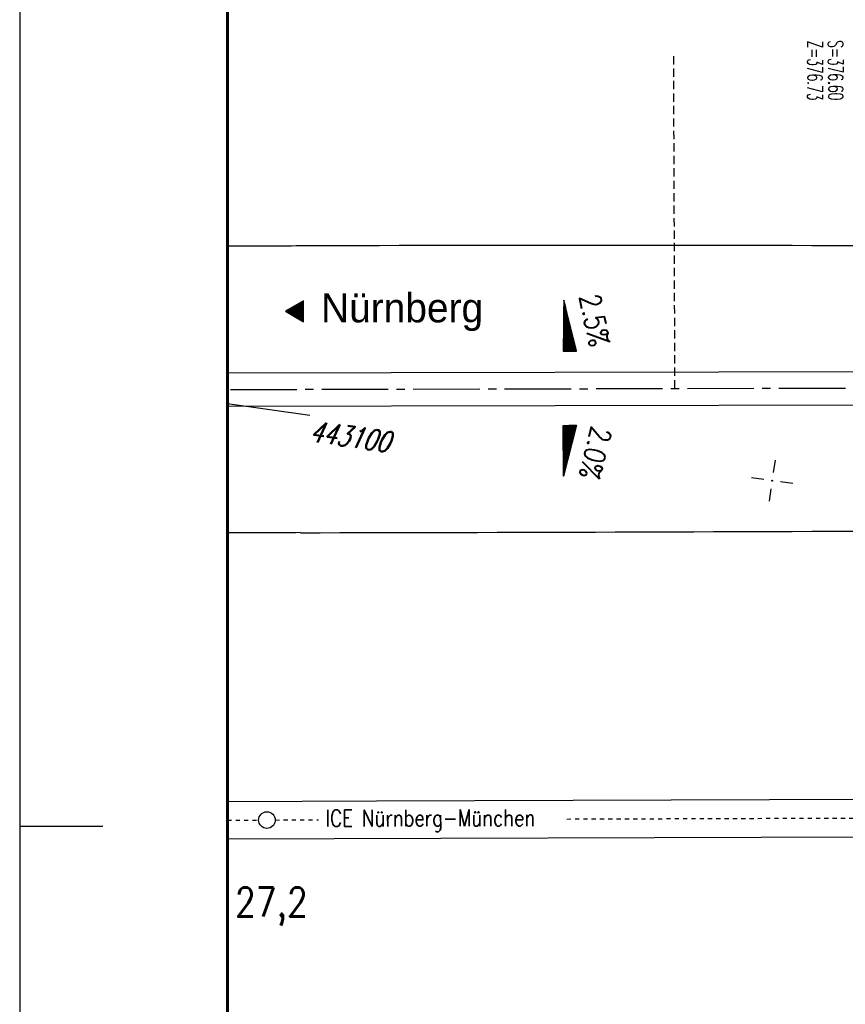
# Model space of a CAD drawing. Extents: x 0 to 1135, y 0 to 420.
# Tile 2 of 56: x 0 to 99, y 127 to 246. Entities that reach past the tile are written whole.
import ezdxf

# ---------------------------------------------------------------- set-up
doc = ezdxf.new("R2010")
doc.units = 0
doc.header["$LTSCALE"] = 2
doc.header["$MEASUREMENT"] = 0
for name, pattern in [('ACAD_ISO05W100', [0.5, 0.25, -0.25]), ('ACHSE', [5.5, 4, -0.5, 0.5, -0.5]), ('AUSGEZOGEN', [0]), ('GESTRICHELT', [0.75, 0.5, -0.25])]:
    doc.linetypes.add(name, pattern=pattern)
doc.layers.get('0').update_dxf_attribs({"linetype": 'AUSGEZOGEN'})
for name, color, linetype in [('ACHSETOP', 250, 'ACHSE'), ('Bahnachse', 7, 'CONTINUOUS'), ('FBR', 8, 'CONTINUOUS'), ('GEF', 1, 'AUSGEZOGEN'), ('Gleisachsen', 7, 'CONTINUOUS'), ('HEKTOM', 250, 'GESTRICHELT'), ('NETZ', 250, 'CONTINUOUS'), ('RAHMEN', 250, 'AUSGEZOGEN'), ('RICHTG', 250, 'CONTINUOUS'), ('SCHACHTNR', 6, 'CONTINUOUS'), ('SCHRIFT', 7, 'CONTINUOUS')]:
    doc.layers.add(name, color=color, linetype=linetype)
doc.styles.add('ROMANS', font='romans.shx', dxfattribs={"width": 0.8})
doc.styles.add('UNIR-O', font='unir_o.shx')

# ---------------------------------------------------------------- blocks, each defined once
blk = doc.blocks.new('IKR')
at = {"color": 0}
for p, q in [((0, 1), (0, 2.5)), ((-2.5, 0), (-1, 0)), ((1, 0), (2.5, 0)), ((0, -2.5), (0, -1))]:
    blk.add_line(p, q, dxfattribs=at)
blk.add_circle((0, 0), 0.05, dxfattribs=at)
blk.add_point((0, 0), dxfattribs=at)
blk = doc.blocks.new('RPFEIL')
at = {"color": 0}
for p, q in [((0, 0), (-1.25, -2.17)), ((-0.65, -2.17), (-0.65, -1.13)), ((-0.55, -2.17), (-0.55, -0.95)), ((-0.45, -2.17), (-0.45, -0.78)), ((-0.35, -2.17), (-0.35, -0.61)), ((-0.25, -2.17), (-0.25, -0.43)), ((-0.15, -2.17), (-0.15, -0.26)), ((-0.05, -2.17), (-0.05, -0.09)), ((1.25, -2.17), (0, 0)), ((0.05, -2.17), (0.05, -0.09)), ((0.15, -2.17), (0.15, -0.26)), ((0.25, -2.17), (0.25, -0.43)), ((0.35, -2.17), (0.35, -0.61)), ((0.45, -2.17), (0.45, -0.78)), ((0.55, -2.17), (0.55, -0.95)), ((0.65, -2.17), (0.65, -1.13)), ((-1.25, -2.17), (1.25, -2.17)), ((-1.15, -2.17), (-1.15, -1.99)), ((-1.05, -2.17), (-1.05, -1.82)), ((-0.95, -2.17), (-0.95, -1.65)), ((-0.85, -2.17), (-0.85, -1.47)), ((-0.75, -2.17), (-0.75, -1.3)), ((0.75, -2.17), (0.75, -1.3)), ((0.85, -2.17), (0.85, -1.47)), ((0.95, -2.17), (0.95, -1.65)), ((1.05, -2.17), (1.05, -1.82)), ((1.15, -2.17), (1.15, -1.99))]:
    blk.add_line(p, q, dxfattribs=at)
blk = doc.blocks.new('*X20')
at = {"color": 0}
for p, q in [((725.83, 193.84), (727.44, 195.45)), ((725.83, 193.85), (727.43, 195.45)), ((725.83, 193.86), (727.42, 195.45)), ((725.83, 193.87), (727.41, 195.45)), ((725.83, 193.88), (727.4, 195.45)), ((725.83, 193.89), (727.39, 195.45)), ((725.83, 193.9), (727.38, 195.45)), ((725.83, 193.91), (727.37, 195.45)), ((725.83, 193.91), (727.37, 195.45)), ((725.83, 193.92), (727.36, 195.45)), ((725.83, 193.93), (727.35, 195.45)), ((725.83, 193.94), (727.34, 195.45)), ((725.83, 193.95), (727.33, 195.45)), ((725.83, 193.96), (727.32, 195.45)), ((725.83, 193.97), (727.31, 195.45)), ((725.83, 193.98), (727.3, 195.45)), ((725.83, 193.99), (727.29, 195.45)), ((725.83, 193.99), (727.29, 195.45)), ((725.83, 194), (727.28, 195.45)), ((725.83, 194.01), (727.27, 195.45)), ((725.83, 194.02), (727.26, 195.45)), ((725.83, 194.03), (727.25, 195.45)), ((725.83, 194.04), (727.24, 195.45)), ((725.83, 194.05), (727.23, 195.45)), ((725.83, 194.06), (727.22, 195.45)), ((725.83, 194.06), (727.21, 195.45)), ((725.83, 194.07), (727.21, 195.45)), ((725.83, 194.08), (727.2, 195.45)), ((725.83, 194.09), (727.19, 195.45)), ((725.83, 194.1), (727.18, 195.45)), ((725.83, 194.11), (727.17, 195.45)), ((725.83, 194.12), (727.16, 195.45)), ((725.83, 194.13), (727.15, 195.45)), ((725.83, 194.14), (727.14, 195.45)), ((725.83, 194.14), (727.14, 195.45)), ((725.83, 194.15), (727.13, 195.45)), ((725.83, 194.16), (727.12, 195.45)), ((725.83, 194.17), (727.11, 195.45)), ((725.83, 194.18), (727.1, 195.45)), ((725.83, 194.19), (727.09, 195.45)), ((725.83, 194.2), (727.08, 195.45)), ((725.83, 194.21), (727.07, 195.45)), ((725.83, 194.21), (727.06, 195.45)), ((725.83, 194.22), (727.06, 195.45)), ((725.83, 194.23), (727.05, 195.45)), ((725.83, 194.24), (727.04, 195.45)), ((725.83, 194.25), (727.03, 195.45)), ((725.83, 194.26), (727.02, 195.45)), ((725.83, 194.27), (727.01, 195.45)), ((725.83, 194.28), (727, 195.45)), ((725.83, 194.29), (726.99, 195.45)), ((725.83, 194.29), (726.99, 195.45)), ((725.83, 194.3), (726.98, 195.45)), ((725.83, 194.31), (726.97, 195.45)), ((725.83, 194.32), (726.96, 195.45)), ((725.83, 194.33), (726.95, 195.45)), ((725.83, 194.34), (726.94, 195.45)), ((725.83, 194.35), (726.93, 195.45)), ((725.83, 194.36), (726.92, 195.45)), ((725.83, 194.37), (726.91, 195.45)), ((725.83, 194.37), (726.91, 195.45)), ((725.83, 194.38), (726.9, 195.45)), ((725.83, 194.39), (726.89, 195.45)), ((725.83, 194.4), (726.88, 195.45)), ((725.83, 194.41), (726.87, 195.45)), ((725.83, 194.42), (726.86, 195.45)), ((725.83, 194.43), (726.85, 195.45)), ((725.83, 194.44), (726.84, 195.45)), ((725.83, 194.44), (726.83, 195.45)), ((725.83, 194.45), (726.83, 195.45)), ((725.83, 194.46), (726.82, 195.45)), ((725.83, 194.47), (726.81, 195.45)), ((725.83, 194.48), (726.8, 195.45)), ((725.83, 194.49), (726.79, 195.45)), ((725.83, 194.5), (726.78, 195.45)), ((725.83, 194.51), (726.77, 195.45)), ((725.83, 194.52), (726.76, 195.45)), ((725.83, 194.52), (726.76, 195.45)), ((725.83, 194.53), (726.75, 195.45)), ((725.83, 194.54), (726.74, 195.45)), ((725.83, 194.55), (726.73, 195.45)), ((725.83, 194.56), (726.72, 195.45)), ((725.83, 194.57), (726.71, 195.45)), ((725.83, 194.58), (726.7, 195.45)), ((725.83, 194.59), (726.69, 195.45)), ((725.83, 194.59), (726.68, 195.45)), ((725.83, 194.6), (726.68, 195.45)), ((725.83, 194.61), (726.67, 195.45)), ((725.83, 194.62), (726.66, 195.45)), ((725.83, 194.63), (726.65, 195.45)), ((725.83, 194.64), (726.64, 195.45)), ((725.83, 194.65), (726.63, 195.45)), ((725.83, 194.66), (726.62, 195.45)), ((725.83, 194.67), (726.61, 195.45)), ((725.83, 194.67), (726.61, 195.45)), ((725.83, 194.68), (726.6, 195.45)), ((725.83, 194.69), (726.59, 195.45)), ((725.83, 194.7), (726.58, 195.45)), ((725.83, 194.71), (726.57, 195.45)), ((725.83, 194.72), (726.56, 195.45)), ((725.83, 194.73), (726.55, 195.45)), ((725.83, 194.74), (726.54, 195.45)), ((725.83, 194.75), (726.53, 195.45)), ((725.83, 194.75), (726.53, 195.45)), ((725.83, 194.76), (726.52, 195.45)), ((725.83, 194.77), (726.51, 195.45)), ((725.83, 194.78), (726.5, 195.45)), ((725.83, 194.79), (726.49, 195.45)), ((725.83, 194.8), (726.48, 195.45)), ((725.83, 194.81), (726.47, 195.45)), ((725.83, 194.82), (726.46, 195.45)), ((725.83, 194.82), (726.45, 195.45)), ((725.83, 194.83), (726.45, 195.45)), ((725.83, 194.84), (726.44, 195.45)), ((725.83, 194.85), (726.43, 195.45)), ((725.83, 194.86), (726.42, 195.45)), ((725.83, 194.87), (726.41, 195.45)), ((725.83, 194.88), (726.4, 195.45)), ((725.83, 194.89), (726.39, 195.45)), ((725.83, 194.9), (726.38, 195.45)), ((725.83, 194.9), (726.38, 195.45)), ((725.83, 194.91), (726.37, 195.45)), ((725.83, 194.92), (726.36, 195.45)), ((725.83, 194.93), (726.35, 195.45)), ((725.83, 194.94), (726.34, 195.45)), ((725.83, 194.95), (726.33, 195.45)), ((725.83, 194.96), (726.32, 195.45)), ((725.83, 194.97), (726.31, 195.45)), ((725.83, 194.98), (726.3, 195.45)), ((725.83, 194.98), (726.3, 195.45)), ((725.83, 194.99), (726.29, 195.45)), ((725.83, 195), (726.28, 195.45)), ((725.83, 195.01), (726.27, 195.45)), ((725.83, 195.02), (726.26, 195.45)), ((725.83, 195.03), (726.25, 195.45)), ((725.83, 195.04), (726.24, 195.45)), ((725.83, 195.05), (726.23, 195.45)), ((725.83, 195.05), (726.22, 195.45)), ((725.83, 195.06), (726.22, 195.45)), ((725.83, 195.07), (726.21, 195.45)), ((725.83, 195.08), (726.2, 195.45)), ((725.83, 195.09), (726.19, 195.45)), ((725.83, 195.1), (726.18, 195.45)), ((725.83, 195.11), (726.17, 195.45)), ((725.83, 195.12), (726.16, 195.45)), ((725.83, 195.13), (726.15, 195.45)), ((725.83, 195.13), (726.15, 195.45)), ((725.83, 195.14), (726.14, 195.45)), ((725.83, 195.15), (726.13, 195.45)), ((725.83, 195.16), (726.12, 195.45)), ((725.83, 195.17), (726.11, 195.45)), ((725.83, 195.18), (726.1, 195.45)), ((725.83, 195.19), (726.09, 195.45)), ((725.83, 195.2), (726.08, 195.45)), ((725.83, 195.2), (726.07, 195.45)), ((725.83, 195.21), (726.07, 195.45)), ((725.83, 195.22), (726.06, 195.45)), ((725.83, 195.23), (726.05, 195.45)), ((725.83, 195.24), (726.04, 195.45)), ((725.83, 195.25), (726.03, 195.45)), ((725.83, 195.26), (726.02, 195.45)), ((725.83, 195.27), (726.01, 195.45)), ((725.83, 195.28), (726, 195.45)), ((725.83, 195.28), (726, 195.45)), ((725.83, 195.29), (725.99, 195.45)), ((725.83, 195.3), (725.98, 195.45)), ((725.83, 195.31), (725.97, 195.45)), ((725.83, 195.32), (725.96, 195.45)), ((725.83, 195.33), (725.95, 195.45)), ((725.83, 195.34), (725.94, 195.45)), ((725.83, 195.35), (725.93, 195.45)), ((725.83, 195.36), (725.92, 195.45)), ((725.83, 195.36), (725.92, 195.45)), ((725.83, 195.37), (725.91, 195.45)), ((725.83, 195.38), (725.9, 195.45)), ((725.83, 195.39), (725.89, 195.45)), ((725.83, 195.4), (725.88, 195.45)), ((725.83, 195.41), (725.87, 195.45)), ((725.83, 195.42), (725.86, 195.45)), ((725.83, 195.43), (725.85, 195.45)), ((725.83, 195.43), (725.84, 195.45)), ((725.83, 195.44), (725.84, 195.45)), ((725.83, 193.83), (727.43, 195.43)), ((725.83, 193.82), (727.43, 195.42)), ((725.83, 193.81), (727.43, 195.41)), ((725.83, 193.8), (727.42, 195.4)), ((725.83, 193.79), (727.42, 195.38)), ((725.83, 193.78), (727.42, 195.37)), ((725.83, 193.77), (727.41, 195.36)), ((725.83, 193.76), (727.41, 195.35)), ((725.83, 193.76), (727.41, 195.34)), ((725.83, 193.75), (727.4, 195.32)), ((725.83, 193.74), (727.4, 195.31)), ((725.83, 193.73), (727.4, 195.3)), ((725.83, 193.72), (727.4, 195.29)), ((725.83, 193.71), (727.39, 195.28)), ((725.83, 193.7), (727.39, 195.26)), ((725.83, 193.69), (727.39, 195.25)), ((725.83, 193.68), (727.38, 195.24)), ((725.83, 193.68), (727.38, 195.23)), ((725.83, 193.67), (727.38, 195.22)), ((725.83, 193.66), (727.37, 195.2)), ((725.83, 193.65), (727.37, 195.19)), ((725.83, 193.64), (727.37, 195.18)), ((725.83, 193.63), (727.36, 195.17)), ((725.83, 193.62), (727.36, 195.16)), ((725.83, 193.61), (727.36, 195.14)), ((725.83, 193.61), (727.35, 195.13)), ((725.83, 193.6), (727.35, 195.12)), ((725.83, 193.59), (727.35, 195.11)), ((725.83, 193.58), (727.34, 195.1)), ((725.83, 193.57), (727.34, 195.08)), ((725.83, 193.56), (727.34, 195.07)), ((725.83, 193.55), (727.34, 195.06)), ((725.83, 193.54), (727.33, 195.05)), ((725.83, 193.53), (727.33, 195.04)), ((725.83, 193.53), (727.33, 195.02)), ((725.83, 193.52), (727.32, 195.01)), ((725.83, 193.51), (727.32, 195)), ((725.83, 193.5), (727.32, 194.99)), ((725.83, 193.49), (727.31, 194.98)), ((725.83, 193.48), (727.31, 194.96)), ((725.83, 193.47), (727.31, 194.95)), ((725.83, 193.46), (727.3, 194.94)), ((725.83, 193.45), (727.3, 194.93)), ((725.83, 193.45), (727.3, 194.92)), ((725.83, 193.44), (727.29, 194.91)), ((725.83, 193.43), (727.29, 194.89)), ((725.83, 193.42), (727.29, 194.88)), ((725.83, 193.41), (727.29, 194.87)), ((725.83, 193.4), (727.28, 194.86)), ((725.83, 193.39), (727.28, 194.85)), ((725.83, 193.38), (727.28, 194.83)), ((725.83, 193.38), (727.27, 194.82)), ((725.83, 193.37), (727.27, 194.81)), ((725.83, 193.36), (727.27, 194.8)), ((725.83, 193.35), (727.26, 194.79)), ((725.83, 193.34), (727.26, 194.77)), ((725.83, 193.33), (727.26, 194.76)), ((725.83, 193.32), (727.25, 194.75)), ((725.83, 193.31), (727.25, 194.74)), ((725.83, 193.3), (727.25, 194.73)), ((725.83, 193.3), (727.24, 194.71)), ((725.83, 193.29), (727.24, 194.7)), ((725.83, 193.28), (727.24, 194.69)), ((725.83, 193.27), (727.23, 194.68)), ((725.83, 193.26), (727.23, 194.67)), ((725.83, 193.25), (727.23, 194.65)), ((725.83, 193.24), (727.23, 194.64)), ((725.83, 193.23), (727.22, 194.63)), ((725.83, 193.22), (727.22, 194.62)), ((725.83, 193.22), (727.22, 194.61)), ((725.83, 193.21), (727.21, 194.59)), ((725.83, 193.2), (727.21, 194.58)), ((725.83, 193.19), (727.21, 194.57)), ((725.83, 193.18), (727.2, 194.56)), ((725.83, 193.17), (727.2, 194.55)), ((725.83, 193.16), (727.2, 194.53)), ((725.83, 193.15), (727.19, 194.52)), ((725.83, 193.15), (727.19, 194.51)), ((725.83, 193.14), (727.19, 194.5)), ((725.83, 193.13), (727.18, 194.49)), ((725.83, 193.12), (727.18, 194.47)), ((725.83, 193.11), (727.18, 194.46)), ((725.83, 193.1), (727.17, 194.45)), ((725.83, 193.09), (727.17, 194.44)), ((725.83, 193.08), (727.17, 194.43)), ((725.83, 193.07), (727.17, 194.41)), ((725.83, 193.07), (727.16, 194.4)), ((725.83, 193.06), (727.16, 194.39)), ((725.83, 193.05), (727.16, 194.38)), ((725.83, 193.04), (727.15, 194.37)), ((725.83, 193.03), (727.15, 194.35)), ((725.83, 193.02), (727.15, 194.34)), ((725.83, 193.01), (727.14, 194.33)), ((725.83, 193), (727.14, 194.32)), ((725.83, 193), (727.14, 194.31)), ((725.83, 192.99), (727.13, 194.29)), ((725.83, 192.98), (727.13, 194.28)), ((725.83, 192.97), (727.13, 194.27)), ((725.83, 192.96), (727.12, 194.26)), ((725.83, 192.95), (727.12, 194.25)), ((725.83, 192.94), (727.12, 194.23)), ((725.83, 192.93), (727.11, 194.22)), ((725.83, 192.92), (727.11, 194.21)), ((725.83, 192.92), (727.11, 194.2)), ((725.83, 192.91), (727.11, 194.19)), ((725.83, 192.9), (727.1, 194.17)), ((725.83, 192.89), (727.1, 194.16)), ((725.83, 192.88), (727.1, 194.15)), ((725.83, 192.87), (727.09, 194.14)), ((725.83, 192.86), (727.09, 194.13)), ((725.83, 192.85), (727.09, 194.11)), ((725.83, 192.84), (727.08, 194.1)), ((725.83, 192.84), (727.08, 194.09)), ((725.83, 192.83), (727.08, 194.08)), ((725.83, 192.82), (727.07, 194.07)), ((725.83, 192.81), (727.07, 194.05)), ((725.83, 192.8), (727.07, 194.04)), ((725.83, 192.79), (727.06, 194.03)), ((725.83, 192.78), (727.06, 194.02)), ((725.83, 192.77), (727.06, 194.01)), ((725.83, 192.77), (727.05, 193.99)), ((725.83, 192.76), (727.05, 193.98)), ((725.83, 192.75), (727.05, 193.97)), ((725.83, 192.74), (727.05, 193.96)), ((725.83, 192.73), (727.04, 193.95)), ((725.83, 192.72), (727.04, 193.93)), ((725.83, 192.71), (727.04, 193.92)), ((725.83, 192.7), (727.03, 193.91)), ((725.83, 192.69), (727.03, 193.9)), ((725.83, 192.69), (727.03, 193.89)), ((725.83, 192.68), (727.02, 193.87)), ((725.83, 192.67), (727.02, 193.86)), ((725.83, 192.66), (727.02, 193.85)), ((725.83, 192.65), (727.01, 193.84)), ((725.83, 192.64), (727.01, 193.83)), ((725.83, 192.63), (727.01, 193.81)), ((725.83, 192.62), (727, 193.8)), ((725.83, 192.62), (727, 193.79)), ((725.83, 192.61), (727, 193.78)), ((725.83, 192.6), (726.99, 193.77)), ((725.83, 192.59), (726.99, 193.75)), ((725.83, 192.58), (726.99, 193.74)), ((725.83, 192.57), (726.99, 193.73)), ((725.83, 192.56), (726.98, 193.72)), ((725.83, 192.55), (726.98, 193.71)), ((725.83, 192.54), (726.98, 193.69)), ((725.83, 192.54), (726.97, 193.68)), ((725.83, 192.53), (726.97, 193.67)), ((725.83, 192.52), (726.97, 193.66)), ((725.83, 192.51), (726.96, 193.65)), ((725.83, 192.5), (726.96, 193.63)), ((725.83, 192.49), (726.96, 193.62)), ((725.83, 192.48), (726.95, 193.61)), ((725.83, 192.47), (726.95, 193.6)), ((725.83, 192.46), (726.95, 193.59)), ((725.83, 192.46), (726.94, 193.57)), ((725.83, 192.45), (726.94, 193.56)), ((725.83, 192.44), (726.94, 193.55)), ((725.83, 192.43), (726.94, 193.54)), ((725.83, 192.42), (726.93, 193.53)), ((725.83, 192.41), (726.93, 193.51)), ((725.83, 192.4), (726.93, 193.5)), ((725.83, 192.39), (726.92, 193.49)), ((725.83, 192.39), (726.92, 193.48)), ((725.83, 192.38), (726.92, 193.47)), ((725.83, 192.37), (726.91, 193.45)), ((725.83, 192.36), (726.91, 193.44)), ((725.83, 192.35), (726.91, 193.43)), ((725.83, 192.34), (726.9, 193.42)), ((725.83, 192.33), (726.9, 193.41)), ((725.83, 192.32), (726.9, 193.39)), ((725.83, 192.31), (726.89, 193.38)), ((725.83, 192.31), (726.89, 193.37)), ((725.83, 192.3), (726.89, 193.36)), ((725.83, 192.29), (726.88, 193.35)), ((725.83, 192.28), (726.88, 193.33)), ((725.83, 192.27), (726.88, 193.32)), ((725.83, 192.26), (726.88, 193.31)), ((725.83, 192.25), (726.87, 193.3)), ((725.83, 192.24), (726.87, 193.29)), ((725.83, 192.24), (726.87, 193.27)), ((725.83, 192.23), (726.86, 193.26)), ((725.83, 192.22), (726.86, 193.25)), ((725.83, 192.21), (726.86, 193.24)), ((725.83, 192.2), (726.85, 193.23)), ((725.83, 192.19), (726.85, 193.21)), ((725.83, 192.18), (726.85, 193.2)), ((725.83, 192.17), (726.84, 193.19)), ((725.83, 192.16), (726.84, 193.18)), ((725.83, 192.16), (726.84, 193.17)), ((725.83, 192.15), (726.83, 193.15)), ((725.83, 192.14), (726.83, 193.14)), ((725.83, 192.13), (726.83, 193.13)), ((725.83, 192.12), (726.82, 193.12)), ((725.83, 192.11), (726.82, 193.11)), ((725.83, 192.1), (726.82, 193.09)), ((725.83, 192.09), (726.82, 193.08)), ((725.83, 192.08), (726.81, 193.07)), ((725.83, 192.08), (726.81, 193.06)), ((725.83, 192.07), (726.81, 193.05)), ((725.83, 192.06), (726.8, 193.03)), ((725.83, 192.05), (726.8, 193.02)), ((725.83, 192.04), (726.8, 193.01)), ((725.83, 192.03), (726.79, 193)), ((725.83, 192.02), (726.79, 192.99)), ((725.83, 192.01), (726.79, 192.97)), ((725.83, 192.01), (726.78, 192.96)), ((725.83, 192), (726.78, 192.95)), ((725.83, 191.99), (726.78, 192.94)), ((725.83, 191.98), (726.77, 192.93)), ((725.83, 191.97), (726.77, 192.91)), ((725.83, 191.96), (726.77, 192.9)), ((725.83, 191.95), (726.76, 192.89)), ((725.83, 191.94), (726.76, 192.88)), ((725.83, 191.93), (726.76, 192.87)), ((725.83, 191.93), (726.76, 192.85)), ((725.83, 191.92), (726.75, 192.84)), ((725.83, 191.91), (726.75, 192.83)), ((725.83, 191.9), (726.75, 192.82)), ((725.83, 191.89), (726.74, 192.81)), ((725.83, 191.88), (726.74, 192.79)), ((725.83, 191.87), (726.74, 192.78)), ((725.83, 191.86), (726.73, 192.77)), ((725.83, 191.85), (726.73, 192.76)), ((725.83, 191.85), (726.73, 192.75)), ((725.83, 191.84), (726.72, 192.73)), ((725.83, 191.83), (726.72, 192.72)), ((725.83, 191.82), (726.72, 192.71)), ((725.83, 191.81), (726.71, 192.7)), ((725.83, 191.8), (726.71, 192.69)), ((725.83, 191.79), (726.71, 192.67)), ((725.83, 191.78), (726.7, 192.66)), ((725.83, 191.78), (726.7, 192.65)), ((725.83, 191.77), (726.7, 192.64)), ((725.83, 191.76), (726.7, 192.63)), ((725.83, 191.75), (726.69, 192.61)), ((725.83, 191.74), (726.69, 192.6)), ((725.83, 191.73), (726.69, 192.59)), ((725.83, 191.72), (726.68, 192.58)), ((725.83, 191.71), (726.68, 192.57)), ((725.83, 191.7), (726.68, 192.55)), ((725.83, 191.7), (726.67, 192.54)), ((725.83, 191.69), (726.67, 192.53)), ((725.83, 191.68), (726.67, 192.52)), ((725.83, 191.67), (726.66, 192.51)), ((725.83, 191.66), (726.66, 192.49)), ((725.83, 191.65), (726.66, 192.48)), ((725.83, 191.64), (726.65, 192.47)), ((725.83, 191.63), (726.65, 192.46)), ((725.83, 191.63), (726.65, 192.45)), ((725.83, 191.62), (726.64, 192.43)), ((725.83, 191.61), (726.64, 192.42)), ((725.83, 191.6), (726.64, 192.41)), ((725.83, 191.59), (726.64, 192.4)), ((725.83, 191.58), (726.63, 192.39)), ((725.83, 191.57), (726.63, 192.37)), ((725.83, 191.56), (726.63, 192.36)), ((725.83, 191.55), (726.62, 192.35)), ((725.83, 191.55), (726.62, 192.34)), ((725.83, 191.54), (726.62, 192.33)), ((725.83, 191.53), (726.61, 192.31)), ((725.83, 191.52), (726.61, 192.3)), ((725.83, 191.51), (726.61, 192.29)), ((725.83, 191.5), (726.6, 192.28)), ((725.83, 191.49), (726.6, 192.27)), ((725.83, 191.48), (726.6, 192.25)), ((725.83, 191.47), (726.59, 192.24)), ((725.83, 191.47), (726.59, 192.23)), ((725.83, 191.46), (726.59, 192.22)), ((725.83, 191.45), (726.59, 192.21)), ((725.83, 191.44), (726.58, 192.19)), ((725.83, 191.43), (726.58, 192.18)), ((725.83, 191.42), (726.58, 192.17)), ((725.83, 191.41), (726.57, 192.16)), ((725.83, 191.4), (726.57, 192.15)), ((725.83, 191.4), (726.57, 192.13)), ((725.83, 191.39), (726.56, 192.12)), ((725.83, 191.38), (726.56, 192.11)), ((725.83, 191.37), (726.56, 192.1)), ((725.83, 191.36), (726.55, 192.09)), ((725.83, 191.35), (726.55, 192.07)), ((725.83, 191.34), (726.55, 192.06)), ((725.83, 191.33), (726.54, 192.05)), ((725.83, 191.32), (726.54, 192.04)), ((725.83, 191.32), (726.54, 192.03)), ((725.83, 191.31), (726.53, 192.01)), ((725.83, 191.3), (726.53, 192)), ((725.83, 191.29), (726.53, 191.99)), ((725.83, 191.28), (726.53, 191.98)), ((725.83, 191.27), (726.52, 191.97)), ((725.83, 191.26), (726.52, 191.95)), ((725.83, 191.25), (726.52, 191.94)), ((725.83, 191.25), (726.51, 191.93)), ((725.83, 191.24), (726.51, 191.92)), ((725.83, 191.23), (726.51, 191.91)), ((725.83, 191.22), (726.5, 191.89)), ((725.83, 191.21), (726.5, 191.88)), ((725.83, 191.2), (726.5, 191.87)), ((725.83, 191.19), (726.49, 191.86)), ((725.83, 191.18), (726.49, 191.85)), ((725.83, 191.17), (726.49, 191.84)), ((725.83, 191.17), (726.48, 191.82)), ((725.83, 191.16), (726.48, 191.81)), ((725.83, 191.15), (726.48, 191.8)), ((725.83, 191.14), (726.47, 191.79)), ((725.83, 191.13), (726.47, 191.78)), ((725.83, 191.12), (726.47, 191.76)), ((725.83, 191.11), (726.47, 191.75)), ((725.83, 191.1), (726.46, 191.74)), ((725.83, 191.09), (726.46, 191.73)), ((725.83, 191.09), (726.46, 191.72)), ((725.83, 191.08), (726.45, 191.7)), ((725.83, 191.07), (726.45, 191.69)), ((725.83, 191.06), (726.45, 191.68)), ((725.83, 191.05), (726.44, 191.67)), ((725.83, 191.04), (726.44, 191.66)), ((725.83, 191.03), (726.44, 191.64)), ((725.83, 191.02), (726.43, 191.63)), ((725.83, 191.02), (726.43, 191.62)), ((725.83, 191.01), (726.43, 191.61)), ((725.83, 191), (726.42, 191.6)), ((725.83, 190.99), (726.42, 191.58)), ((725.83, 190.98), (726.42, 191.57)), ((725.83, 190.97), (726.41, 191.56)), ((725.83, 190.96), (726.41, 191.55)), ((725.83, 190.95), (726.41, 191.54)), ((725.83, 190.94), (726.41, 191.52)), ((725.83, 190.94), (726.4, 191.51)), ((725.83, 190.93), (726.4, 191.5)), ((725.83, 190.92), (726.4, 191.49)), ((725.83, 190.91), (726.39, 191.48)), ((725.83, 190.9), (726.39, 191.46)), ((725.83, 190.89), (726.39, 191.45)), ((725.83, 190.88), (726.38, 191.44)), ((725.83, 190.87), (726.38, 191.43)), ((725.83, 190.87), (726.38, 191.42)), ((725.83, 190.86), (726.37, 191.4)), ((725.83, 190.85), (726.37, 191.39)), ((725.83, 190.84), (726.37, 191.38)), ((725.83, 190.83), (726.36, 191.37)), ((725.83, 190.82), (726.36, 191.36)), ((725.83, 190.81), (726.36, 191.34)), ((725.83, 190.8), (726.35, 191.33)), ((725.83, 190.79), (726.35, 191.32)), ((725.83, 190.79), (726.35, 191.31)), ((725.83, 190.78), (726.35, 191.3)), ((725.83, 190.77), (726.34, 191.28)), ((725.83, 190.76), (726.34, 191.27)), ((725.83, 190.75), (726.34, 191.26)), ((725.83, 190.74), (726.33, 191.25)), ((725.83, 190.73), (726.33, 191.24)), ((725.83, 190.72), (726.33, 191.22)), ((725.83, 190.71), (726.32, 191.21)), ((725.83, 190.71), (726.32, 191.2)), ((725.83, 190.7), (726.32, 191.19)), ((725.83, 190.69), (726.31, 191.18)), ((725.83, 190.68), (726.31, 191.16)), ((725.83, 190.67), (726.31, 191.15)), ((725.83, 190.66), (726.3, 191.14)), ((725.83, 190.65), (726.3, 191.13)), ((725.83, 190.64), (726.3, 191.12)), ((725.83, 190.64), (726.29, 191.1)), ((725.83, 190.63), (726.29, 191.09)), ((725.83, 190.62), (726.29, 191.08)), ((725.83, 190.61), (726.29, 191.07)), ((725.83, 190.6), (726.28, 191.06)), ((725.83, 190.59), (726.28, 191.04)), ((725.83, 190.58), (726.28, 191.03)), ((725.83, 190.57), (726.27, 191.02)), ((725.83, 190.56), (726.27, 191.01)), ((725.83, 190.56), (726.27, 191)), ((725.83, 190.55), (726.26, 190.98)), ((725.83, 190.54), (726.26, 190.97)), ((725.83, 190.53), (726.26, 190.96)), ((725.83, 190.52), (726.25, 190.95)), ((725.83, 190.51), (726.25, 190.94)), ((725.83, 190.5), (726.25, 190.92)), ((725.83, 190.49), (726.24, 190.91)), ((725.83, 190.48), (726.24, 190.9)), ((725.83, 190.48), (726.24, 190.89)), ((725.83, 190.47), (726.24, 190.88)), ((725.83, 190.46), (726.23, 190.86)), ((725.83, 190.45), (726.23, 190.85)), ((725.83, 190.44), (726.23, 190.84)), ((725.83, 190.43), (726.22, 190.83)), ((725.83, 190.42), (726.22, 190.82)), ((725.83, 190.41), (726.22, 190.8)), ((725.83, 190.41), (726.21, 190.79)), ((725.83, 190.4), (726.21, 190.78)), ((725.83, 190.39), (726.21, 190.77)), ((725.83, 190.38), (726.2, 190.76)), ((725.83, 190.37), (726.2, 190.74)), ((725.83, 190.36), (726.2, 190.73)), ((725.83, 190.35), (726.19, 190.72)), ((725.83, 190.34), (726.19, 190.71)), ((725.83, 190.33), (726.19, 190.7)), ((725.83, 190.33), (726.18, 190.68)), ((725.83, 190.32), (726.18, 190.67)), ((725.83, 190.31), (726.18, 190.66)), ((725.83, 190.3), (726.18, 190.65)), ((725.83, 190.29), (726.17, 190.64)), ((725.83, 190.28), (726.17, 190.62)), ((725.83, 190.27), (726.17, 190.61)), ((725.83, 190.26), (726.16, 190.6)), ((725.83, 190.26), (726.16, 190.59)), ((725.83, 190.25), (726.16, 190.58)), ((725.83, 190.24), (726.15, 190.56)), ((725.83, 190.23), (726.15, 190.55)), ((725.83, 190.22), (726.15, 190.54)), ((725.83, 190.21), (726.14, 190.53)), ((725.83, 190.2), (726.14, 190.52)), ((725.83, 190.19), (726.14, 190.5)), ((725.83, 190.18), (726.13, 190.49)), ((725.83, 190.18), (726.13, 190.48)), ((725.83, 190.17), (726.13, 190.47)), ((725.83, 190.16), (726.12, 190.46)), ((725.83, 190.15), (726.12, 190.44)), ((725.83, 190.14), (726.12, 190.43)), ((725.83, 190.13), (726.12, 190.42)), ((725.83, 190.12), (726.11, 190.41)), ((725.83, 190.11), (726.11, 190.4)), ((725.83, 190.1), (726.11, 190.38)), ((725.83, 190.1), (726.1, 190.37)), ((725.83, 190.09), (726.1, 190.36)), ((725.83, 190.08), (726.1, 190.35)), ((725.83, 190.07), (726.09, 190.34)), ((725.83, 190.06), (726.09, 190.32)), ((725.83, 190.05), (726.09, 190.31)), ((725.83, 190.04), (726.08, 190.3)), ((725.83, 190.03), (726.08, 190.29)), ((725.83, 190.03), (726.08, 190.28)), ((725.83, 190.02), (726.07, 190.26)), ((725.83, 190.01), (726.07, 190.25)), ((725.83, 190), (726.07, 190.24)), ((725.83, 189.99), (726.06, 190.23)), ((725.83, 189.98), (726.06, 190.22)), ((725.83, 189.97), (726.06, 190.2)), ((725.83, 189.96), (726.06, 190.19)), ((725.83, 189.95), (726.05, 190.18)), ((725.83, 189.95), (726.05, 190.17)), ((725.83, 189.94), (726.05, 190.16)), ((725.83, 189.93), (726.04, 190.14)), ((725.83, 189.92), (726.04, 190.13)), ((725.83, 189.91), (726.04, 190.12)), ((725.83, 189.9), (726.03, 190.11)), ((725.83, 189.89), (726.03, 190.1)), ((725.83, 189.88), (726.03, 190.08)), ((725.83, 189.88), (726.02, 190.07)), ((725.83, 189.87), (726.02, 190.06)), ((725.83, 189.86), (726.02, 190.05)), ((725.83, 189.85), (726.01, 190.04)), ((725.83, 189.84), (726.01, 190.02)), ((725.83, 189.83), (726.01, 190.01)), ((725.83, 189.82), (726, 190)), ((725.83, 189.81), (726, 189.99)), ((725.83, 189.8), (726, 189.98)), ((725.83, 189.8), (726, 189.96)), ((725.83, 189.79), (725.99, 189.95)), ((725.83, 189.78), (725.99, 189.94)), ((725.83, 189.77), (725.99, 189.93)), ((725.83, 189.76), (725.98, 189.92)), ((725.83, 189.75), (725.98, 189.9)), ((725.83, 189.74), (725.98, 189.89)), ((725.83, 189.73), (725.97, 189.88)), ((725.83, 189.72), (725.97, 189.87)), ((725.83, 189.72), (725.97, 189.86)), ((725.83, 189.71), (725.96, 189.84)), ((725.83, 189.7), (725.96, 189.83)), ((725.83, 189.69), (725.96, 189.82)), ((725.83, 189.68), (725.95, 189.81)), ((725.83, 189.67), (725.95, 189.8)), ((725.83, 189.66), (725.95, 189.78)), ((725.83, 189.65), (725.94, 189.77)), ((725.83, 189.65), (725.94, 189.76)), ((725.83, 189.64), (725.94, 189.75)), ((725.83, 189.63), (725.94, 189.74)), ((725.83, 189.62), (725.93, 189.72)), ((725.83, 189.61), (725.93, 189.71)), ((725.83, 189.6), (725.93, 189.7)), ((725.83, 189.59), (725.92, 189.69)), ((725.83, 189.58), (725.92, 189.68)), ((725.83, 189.57), (725.92, 189.66)), ((725.83, 189.57), (725.91, 189.65)), ((725.83, 189.56), (725.91, 189.64)), ((725.83, 189.55), (725.91, 189.63)), ((725.83, 189.54), (725.9, 189.62)), ((725.83, 189.53), (725.9, 189.6)), ((725.83, 189.52), (725.9, 189.59)), ((725.83, 189.51), (725.89, 189.58)), ((725.83, 189.5), (725.89, 189.57)), ((725.83, 189.49), (725.89, 189.56)), ((725.83, 189.49), (725.89, 189.54)), ((725.83, 189.48), (725.88, 189.53)), ((725.83, 189.47), (725.88, 189.52)), ((725.83, 189.46), (725.88, 189.51)), ((725.83, 189.45), (725.87, 189.5)), ((725.83, 189.44), (725.87, 189.48)), ((725.83, 189.43), (725.87, 189.47)), ((725.83, 189.42), (725.86, 189.46)), ((725.83, 189.42), (725.86, 189.45)), ((725.83, 189.41), (725.86, 189.44)), ((725.83, 189.4), (725.85, 189.42)), ((725.83, 189.39), (725.85, 189.41)), ((725.83, 189.38), (725.85, 189.4)), ((725.83, 189.37), (725.84, 189.39)), ((725.83, 189.36), (725.84, 189.38)), ((725.83, 189.35), (725.84, 189.36)), ((725.83, 189.34), (725.83, 189.35)), ((725.83, 189.34), (725.83, 189.34))]:
    blk.add_line(p, q, dxfattribs=at)
blk = doc.blocks.new('GEF')
at = {"color": 0}
for p, q in [((0.01, 0.02), (0.01, 6.15)), ((1.62, 6.15), (0.01, 0.02)), ((0.01, 6.15), (1.62, 6.15))]:
    blk.add_line(p, q, dxfattribs=at)
blk.add_blockref('*X20', (-725.82, -189.3), dxfattribs=at)

msp = doc.modelspace()

# ---------------------------------------------------------------- linework, layer by layer
at = {"layer": 'ACHSETOP'}
msp.add_lwpolyline([(25.36, 201.06), (104.22, 201.24), (106.8, 201.24)], dxfattribs=at)
at = {"layer": 'Bahnachse', "linetype": 'ACAD_ISO05W100'}
for points in [[(65.83, 149.37), (128.75, 149.59)], [(25, 149.23), (28.75, 149.24)], [(30.75, 149.25), (35.96, 149.27)]]:
    msp.add_lwpolyline(points, dxfattribs=at)
at = {"layer": 'Bahnachse', "linetype": 'Continuous'}
msp.add_circle((29.75, 149.24), 1, dxfattribs=at)
at = {"layer": 'FBR'}
msp.add_lwpolyline([(109.53, 218.31, 0.002275), (33.82, 218.33, 0.000052), (25, 218.31)], format="xyb", dxfattribs=at)
for points in [[(25, 203.05), (103.85, 203.23)], [(25, 199.05), (103.86, 199.23)]]:
    msp.add_lwpolyline(points, dxfattribs=at)
for centre, radius, start, end in [((246.1, -93881.54), 94065.61, 90.1293241, 90.1346227), ((1.2, 22721.01), 22537.21, 270.082824, 270.275443)]:
    msp.add_arc(centre, radius, start, end, dxfattribs=at)
at = {"layer": 'Gleisachsen', "linetype": 'Continuous'}
for p, q in [((42.93, 151.54), (118.45, 151.8)), ((25, 151.48), (42.93, 151.54)), ((25, 146.98), (118.51, 147.3))]:
    msp.add_line(p, q, dxfattribs=at)
at = {"layer": 'HEKTOM'}
msp.add_line((78.86, 201.19), (78.7, 241.19), dxfattribs=at)
at = {"layer": 'NETZ'}
msp.add_line((25.02, 199.37), (34.92, 197.97), dxfattribs=at)
at = {"layer": 'RAHMEN'}
for p, q in [((0, 420), (0, 0)), ((0, 148.5), (10, 148.5))]:
    msp.add_line(p, q, dxfattribs=at)
at = {"layer": 'RAHMEN', "const_width": 0.35}
msp.add_lwpolyline([(25, 5), (1130, 5), (1130, 415), (25, 415), (25, 5)], dxfattribs=at)

# ---------------------------------------------------------------- block references
at = {"layer": 'GEF', "xscale": -1, "rotation": 179.4075899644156}
msp.add_blockref('GEF', (65.46, 211.82), dxfattribs=at)
at = {"layer": 'GEF', "rotation": 0.5434572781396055}
msp.add_blockref('GEF', (65.45, 190.59), dxfattribs=at)
at = {"layer": 'NETZ', "rotation": 171.9288}
msp.add_blockref('IKR', (90.55, 190.08), dxfattribs=at)
at = {"layer": 'RICHTG', "rotation": 89.59767152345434}
msp.add_blockref('RPFEIL', (31.98, 210.48), dxfattribs=at)

# ---------------------------------------------------------------- texts
at = {"layer": 'Bahnachse', "linetype": 'Continuous', "style": 'ROMANS', "oblique": 360, "width": 0.8334}
msp.add_text('27,2', height=3.5, rotation=0.1952, dxfattribs=at).set_placement((25.92, 137.62))
at = {"layer": 'GEF', "style": 'ROMANS', "width": 0.8}
for s, rotation, p in [('2.5%%%', 281.6666, (67.33, 212.25)), ('2.0%%%', 255.8114, (68.84, 196.77))]:
    msp.add_text(s, height=2.5, rotation=rotation, dxfattribs=at).set_placement(p)
at = {"layer": 'NETZ', "style": 'ROMANS', "oblique": 16.6, "width": 0.75}
msp.add_text('443100', height=2.5, rotation=351.9288, dxfattribs=at).set_placement((34.81, 194.84))
at = {"layer": 'RICHTG', "style": 'UNIR-O'}
msp.add_text('Nürnberg', height=3.5, rotation=359.9984, dxfattribs=at).set_placement((36.26, 209.14))
at = {"layer": 'SCHACHTNR', "style": 'ROMANS', "width": 0.6}
for s, p in [('Z=376.73', (94.8, 243.05)), ('S=376.60', (97.3, 243.08))]:
    msp.add_text(s, height=1.8, rotation=270.1294, dxfattribs=at).set_placement(p)
at = {"layer": 'SCHRIFT', "style": 'ROMANS', "width": 0.8}
msp.add_text('ICE Nürnberg-München', height=2, rotation=0.1202, dxfattribs=at).set_placement((36.81, 148.47))

doc.saveas('drawing.dxf')
